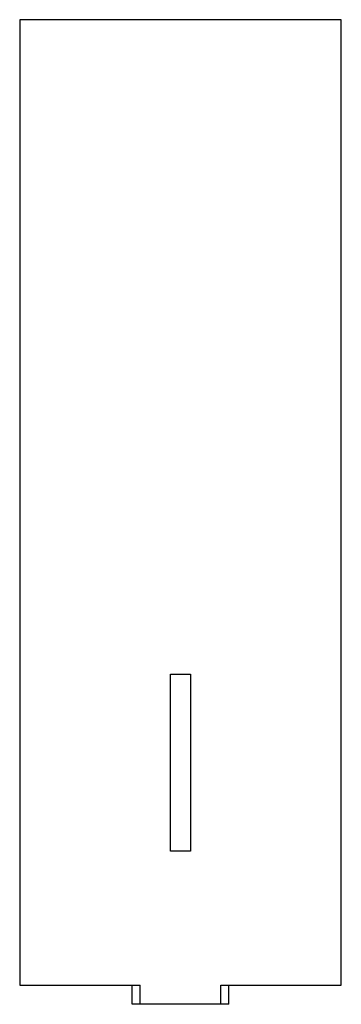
# Model space of a CAD drawing. Header units: millimetres. Extents: x -119 to 81, y -362 to 250.
import ezdxf

# ---------------------------------------------------------------- set-up
doc = ezdxf.new("R2010")
doc.units = ezdxf.units.MM

msp = doc.modelspace()

# ---------------------------------------------------------------- linework, layer by layer
at = {"color": 7, "linetype": 'Continuous', "lineweight": 25}
for p, q in [((81.44, 250), (-118.56, 250)), ((-118.56, 250), (-118.56, -350)), ((81.44, -350), (81.44, 250)), ((-24.86, -156.88), (-12.26, -156.88)), ((-24.86, -266.88), (-24.86, -156.88)), ((-12.26, -156.88), (-12.26, -266.88)), ((-12.26, -266.88), (-24.86, -266.88)), ((-118.56, -350), (-43.56, -350)), ((-48.56, -362), (-48.56, -350)), ((-43.56, -362), (-43.56, -350)), ((6.44, -362), (6.44, -350)), ((6.44, -350), (81.44, -350)), ((11.44, -362), (11.44, -350)), ((11.44, -362), (-48.56, -362))]:
    msp.add_line(p, q, dxfattribs=at)

doc.saveas('drawing.dxf')
